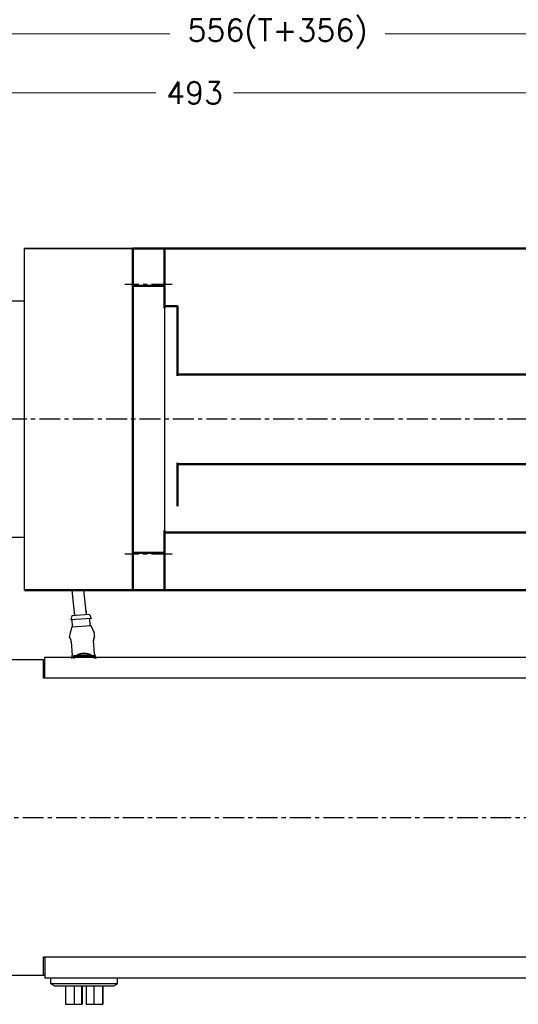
# Model space of a CAD drawing. Extents: x 18241 to 19925, y -1022 to 176.
# Tile 3 of 24: x 18674 to 18863, y -626 to -252. Entities that reach past the tile are written whole.
import ezdxf

# ---------------------------------------------------------------- set-up
doc = ezdxf.new("R2010")
doc.units = 0
doc.header["$LTSCALE"] = 25.4
doc.linetypes.add('CENTER', pattern=[2, 1.25, -0.25, 0.25, -0.25])
doc.layers.get('0').update_dxf_attribs({"linetype": 'CONTINUOUS'})
doc.layers.get('Defpoints').update_dxf_attribs({"linetype": 'CONTINUOUS'})
for name, color, linetype, lineweight in [('2d ConnectionPoints', 7, 'CONTINUOUS', 50), ('AM_0', 7, 'CONTINUOUS', 50), ('AM_5_Dimension', 6, 'CONTINUOUS', 13), ('ATA-DIM', 252, 'CONTINUOUS', 25), ('Layer0000', 7, 'CONTINUOUS', 25), ('외형선(ISO)', 7, 'CONTINUOUS', 35)]:
    doc.layers.add(name, color=color, linetype=linetype, lineweight=lineweight)
doc.layers.add('ATA-CENTER', color=133, linetype='CENTER')
doc.styles.get("Standard").update_dxf_attribs({"font": 'simplex.shx'})
doc.dimstyles.new('ata_A1', dxfattribs={"dimtxt": 4.2, "dimasz": 4.2, "dimexe": 2, "dimexo": 2, "dimgap": 2, "dimtad": 0, "dimtih": 1, "dimtoh": 1, "dimdec": 6, "dimdsep": 46, "dimtxsty": 'Standard', "dimcen": 0, "dimclrd": 252, "dimclre": 252, "dimclrt": 4, "dimadec": 6, "dimazin": 2, "dimtfac": 1, "dimtdec": 6, "dimtofl": 0, "dimtmove": 0, "dimatfit": 3, "dimfxl": 0, "dimtolj": 1, "dimtzin": 0, "dimlwd": 0, "dimlwe": 0, "dimarcsym": 0})

# ---------------------------------------------------------------- blocks, each defined once
blk = doc.blocks.new('DEH')
at = {"color": 0, "ltscale": 5}
blk.add_line((12758.38, -3927.55), (12758.38, -3797.55), dxfattribs=at)
for p, q in [((12668.58, -3920.05), (12668.58, -3805.05)), ((12728.58, -3805.05), (12744.88, -3805.05)), ((12744.88, -3817.55), (12744.88, -3805.05)), ((12744.88, -3907.55), (12744.88, -3920.05)), ((12728.58, -3920.05), (12744.88, -3920.05))]:
    blk.add_line(p, q)
at = {"color": 7}
for p, q in [((12728.58, -3920.05), (12728.58, -3805.05)), ((12728.58, -3919.55), (12728.58, -3805.55))]:
    blk.add_line(p, q, dxfattribs=at)
at = {"ltscale": 5}
for p, q in [((12758.38, -3817.55), (12744.88, -3817.55)), ((12758.38, -3907.55), (12744.88, -3907.55))]:
    blk.add_line(p, q, dxfattribs=at)
at = {"layer": 'AM_0'}
blk.add_line((12758.38, -3927.55), (12799.88, -3927.55), dxfattribs=at)
at = {"layer": 'AM_5_Dimension', "color": 0}
for p, q in [((12672.58, -3919.55), (12672.58, -3805.55)), ((12728.58, -3805.05), (12728.58, -3920.05))]:
    blk.add_line(p, q, dxfattribs=at)
at = {"layer": 'Layer0000', "color": 7, "linetype": 'Continuous', "lineweight": 25}
for p, q in [((12799.58, -3811.74), (12799.58, -3797.55)), ((12799.58, -3913.35), (12799.58, -3811.74)), ((12799.58, -3913.35), (12799.58, -3927.55))]:
    blk.add_line(p, q, dxfattribs=at)
at = {"layer": '외형선(ISO)'}
for p, q in [((12799.88, -3797.55), (12758.38, -3797.55)), ((12672.08, -3805.05), (12668.58, -3805.05)), ((12672.58, -3805.55), (12672.08, -3805.05)), ((12673.08, -3805.05), (12672.58, -3805.55)), ((12673.08, -3805.05), (12728.08, -3805.05)), ((12728.58, -3805.55), (12728.08, -3805.05)), ((12728.58, -3805.55), (12729.08, -3805.05)), ((12668.58, -3920.05), (12672.08, -3920.05)), ((12672.58, -3919.55), (12672.08, -3920.05)), ((12672.58, -3919.55), (12673.08, -3920.05)), ((12673.08, -3920.05), (12728.08, -3920.05)), ((12728.58, -3919.55), (12728.08, -3920.05))]:
    blk.add_line(p, q, dxfattribs=at)
blk = doc.blocks.new('*D13780')
at = {"layer": 'ATA-DIM', "color": 252, "lineweight": 0}
for p, q in [((18493.71, -329.42), (18493.71, -275.78)), ((18986.71, -363.22), (18986.71, -275.78)), ((18502.11, -279.78), (18725.42, -279.78)), ((18978.31, -279.78), (18755.01, -279.78))]:
    blk.add_line(p, q, dxfattribs=at)
at = {"layer": 'ATA-DIM', "color": 252}
for points in [[(18502.11, -278.38), (18502.11, -281.18), (18493.71, -279.78)], [(18978.31, -281.18), (18978.31, -278.38), (18986.71, -279.78)]]:
    blk.add_solid(points, dxfattribs=at)
at = {"layer": 'Defpoints', "color": 0}
for p in [(18493.71, -279.78), (18493.71, -333.42), (18986.71, -367.22)]:
    blk.add_point(p, dxfattribs=at)
at = {"layer": 'ATA-DIM', "color": 4, "insert": (18740.21, -279.78), "char_height": 8.4, "attachment_point": 5}
blk.add_mtext('\\A1;493', dxfattribs=at)
blk = doc.blocks.new('*D13779')
at = {"layer": 'ATA-DIM', "color": 252, "lineweight": 0}
for p, q in [((18493.71, -328.92), (18493.71, -253.32)), ((19049.71, -479.42), (19049.71, -253.32)), ((18502.11, -257.32), (18730.8, -257.32)), ((19041.31, -257.32), (18812.63, -257.32))]:
    blk.add_line(p, q, dxfattribs=at)
at = {"layer": 'ATA-DIM', "color": 252}
for points in [[(18502.11, -255.92), (18502.11, -258.72), (18493.71, -257.32)], [(19041.31, -258.72), (19041.31, -255.92), (19049.71, -257.32)]]:
    blk.add_solid(points, dxfattribs=at)
at = {"layer": 'Defpoints', "color": 0}
for p in [(19049.71, -257.32), (18493.71, -332.92), (19049.71, -483.42)]:
    blk.add_point(p, dxfattribs=at)
at = {"layer": 'ATA-DIM', "color": 4, "insert": (18771.71, -257.32), "char_height": 8.4, "attachment_point": 5}
blk.add_mtext('\\A1;556(T+356)', dxfattribs=at)

msp = doc.modelspace()

# ---------------------------------------------------------------- linework, layer by layer
for p, q in [((18716.7147672, -353.1154358), (18716.7147672, -338.9214394)), ((18716.7147672, -338.9214394), (18716.7147672, -468.9214394)), ((18716.7147672, -353.1154358), (18716.7147672, -454.727443)), ((18716.7147672, -468.9214394), (18716.7147672, -454.727443)), ((18694.6608579, -478.654839), (18693.6214801, -468.9214394)), ((18699.1354186, -478.1770245), (18698.1470641, -468.9214394)), ((18693.5557818, -478.642103), (18693.1581933, -480.1724375)), ((18700.2404947, -478.1897605), (18693.5557818, -478.642103)), ((18694.653272, -478.5678378), (18694.5418631, -476.9214394)), ((18699.1430045, -478.2640257), (18699.0521541, -476.9214394)), ((18700.2404947, -478.1897605), (18700.8406246, -479.6525811)), ((18693.4611208, -483.0963029), (18692.7837499, -485.7547513)), ((18700.8406246, -479.6525811), (18693.1581933, -480.1724375)), ((18700.7354696, -482.4661), (18693.6414257, -482.9461413)), ((18693.8325884, -482.7327482), (18693.6570525, -480.1386806)), ((18700.5173013, -482.2804057), (18700.3417654, -479.686338)), ((18700.9343605, -482.5906021), (18701.9637013, -485.1335604)), ((18692.7201505, -487.0296512), (18692.6977099, -486.6980237)), ((18702.1984748, -486.38827), (18702.1760341, -486.0566424)), ((18693.3248453, -488.5599316), (18693.6705425, -493.6686406)), ((18702.1511484, -493.0947731), (18701.8054512, -487.9860642)), ((18694.2146576, -493.9214394), (18694.2146576, -494.3214394)), ((18694.3146576, -494.3214394), (18694.2146576, -494.3214394)), ((18694.2146576, -494.3214394), (18694.2146576, -494.9214394)), ((18694.9146576, -493.8214394), (18694.3146576, -493.8214394)), ((18694.3146576, -494.3214394), (18694.4146576, -494.3214394)), ((18694.4146576, -494.9214394), (18694.4146576, -494.3214394)), ((18694.4246576, -494.9214394), (18694.4246576, -494.3314394)), ((18701.5146576, -493.8214394), (18694.9146576, -493.8214394)), ((18694.9246576, -493.8314394), (18701.5046576, -493.8314394)), ((18702.1146576, -493.8214394), (18701.5146576, -493.8214394)), ((18702.0046576, -494.3314394), (18702.0046576, -494.9214394)), ((18702.0146576, -494.3214394), (18702.0146576, -494.9214394)), ((18702.1146576, -494.3214394), (18702.0146576, -494.3214394)), ((18702.1146576, -494.3214394), (18702.2146576, -494.3214394)), ((18702.2146576, -494.3214394), (18702.2146576, -493.9214394)), ((18702.2146576, -494.9214394), (18702.2146576, -494.3214394)), ((18682.7146576, -495.4214394), (18664.7146576, -495.4214394)), ((18682.7146576, -502.4214394), (18682.7146576, -495.4214394)), ((18683.2146576, -495.9214394), (18682.7146576, -495.4214394)), ((18683.2146576, -502.4214394), (18683.2146576, -494.4214394)), ((18683.2146576, -494.4214394), (18953.2146576, -494.4214394)), ((18694.4046576, -494.6831453), (18694.4146576, -494.6831453)), ((18694.4046576, -494.736549), (18694.4046576, -494.6831453)), ((18694.4046576, -494.736549), (18694.4146576, -494.736549)), ((18694.4046576, -494.8016831), (18694.4046576, -494.736549)), ((18694.4046576, -494.8016831), (18694.4146576, -494.8016831)), ((18694.4046576, -494.8214394), (18694.4046576, -494.8016831)), ((18694.4046576, -494.8214394), (18694.4046576, -494.9214394)), ((18694.4146576, -494.8214394), (18694.4046576, -494.8214394)), ((18702.7758991, -494.9214394), (18702.7557069, -494.6230397)), ((18683.2146576, -502.4214394), (18682.7146576, -502.4214394)), ((18953.2146576, -502.4214394), (18683.2146576, -502.4214394)), ((18682.7146576, -615.4214394), (18682.7146576, -608.4214394)), ((18682.7146576, -608.4214394), (18683.2146576, -608.4214394)), ((18683.2146576, -608.4214394), (18683.2146576, -616.4214394)), ((18683.2146576, -608.4214394), (18953.2146576, -608.4214394)), ((18682.7146576, -615.4214394), (18664.7146576, -615.4214394)), ((18683.2146576, -614.9214394), (18682.7146576, -615.4214394)), ((18953.2146576, -616.4214394), (18683.2146576, -616.4214394)), ((18685.5146576, -618.6276919), (18685.5146576, -616.4214394)), ((18710.9146576, -618.6276919), (18710.9146576, -616.4214394)), ((18686.8894686, -619.4214394), (18685.5146576, -618.6276919)), ((18710.9146576, -618.6276919), (18685.5146576, -618.6276919)), ((18686.8894686, -619.4214394), (18709.5398466, -619.4214394)), ((18691.1665138, -619.4214394), (18691.1665138, -626.4214394)), ((18694.4246787, -619.4214394), (18694.4246787, -626.4214394)), ((18697.3774069, -626.4214394), (18697.3774069, -619.4214394)), ((18697.4100845, -626.4214394), (18697.4100845, -619.4214394)), ((18697.4192571, -619.4214394), (18697.4192571, -626.4214394)), ((18697.4519346, -619.4214394), (18697.4519346, -626.4214394)), ((18698.9773806, -619.4214394), (18698.9773806, -626.4214394)), ((18701.9301088, -619.4214394), (18701.9301088, -626.4214394)), ((18705.2536288, -626.4214394), (18705.2536288, -619.4214394)), ((18705.2628015, -619.4214394), (18705.2628015, -626.4214394)), ((18709.5398466, -619.4214394), (18710.9146576, -618.6276919)), ((18691.1665138, -626.4214394), (18694.4246787, -626.4214394)), ((18694.4246787, -626.4214394), (18697.3774069, -626.4214394)), ((18697.4100845, -626.4214394), (18697.3774069, -626.4214394)), ((18697.4192571, -626.4214394), (18697.4100845, -626.4214394)), ((18697.4519346, -626.4214394), (18697.4192571, -626.4214394)), ((18698.9773806, -626.4214394), (18701.9301088, -626.4214394)), ((18701.9301088, -626.4214394), (18705.2536288, -626.4214394)), ((18705.2628015, -626.4214394), (18705.2536288, -626.4214394))]:
    msp.add_line(p, q)
at = {"color": 7, "linetype": 'Continuous'}
for p, q in [((18728.7147672, -338.9214394), (18728.7147672, -468.9214394)), ((18716.7147672, -353.1154695), (18728.7147672, -353.1154695)), ((18716.7146672, -454.7274766), (18728.7147672, -454.7274766))]:
    msp.add_line(p, q, dxfattribs=at)
for centre, radius, start, end in [((18693.6549284, -483.1456849), 0.2, 93.871201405, 165.705244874), ((18693.6330448, -482.746251), 0.2, 273.871201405, 3.871201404), ((18700.716845, -482.2669029), 0.2, 183.871201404, 273.871201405), ((18700.7489724, -482.6656437), 0.2, 22.037157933, 93.871201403), ((18695.6908649, -486.4954823), 3, 165.705244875, 183.871201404), ((18699.1828791, -486.2591839), 3, 3.871201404, 22.037157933), ((18694.3146576, -493.9214394), 0.1, 90, 180), ((18694.9146576, -494.3214394), 0.5, 90, 180), ((18694.9246576, -494.3314394), 0.5, 90, 180), ((18698.2146576, -497.8714394), 5, 54.095931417, 125.904068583), ((18698.2146576, -497.8714394), 4.7, 59.508238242, 120.491761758), ((18698.2146576, -497.8714394), 4.1, 81.042783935, 98.957216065), ((18701.5046576, -494.3314394), 0.5, 0, 90), ((18701.5146576, -494.3214394), 0.5, 0, 90), ((18702.1146576, -493.9214394), 0.1, 0, 90), ((18698.2146576, -497.8714394), 5, 143.130102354, 143.842991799), ((18698.2146576, -497.8714394), 5, 36.157008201, 36.869897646)]:
    msp.add_arc(centre, radius, start, end)
for points, knots in [([(18702.0229868, -486.7806478), (18702.0014224, -486.8280844), (18701.9784385, -486.8834043), (18701.9254889, -487.0300319), (18701.895073, -487.1288512), (18701.8683181, -487.2405572)], [0, 0, 0, 0, 0.032685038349, 0.032685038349, 0.075239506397, 0.075239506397, 0.075239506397, 0.075239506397]), ([(18702.0950189, -486.6377757), (18702.0825664, -486.662345), (18702.0686621, -486.6906673), (18702.0355495, -486.7608159), (18702.0156423, -486.8042663), (18701.9952401, -486.8524714)], [0.044628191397, 0.044628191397, 0.044628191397, 0.044628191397, 0.068505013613, 0.068505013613, 0.09699652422, 0.09699652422, 0.09699652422, 0.09699652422]), ([(18702.0945528, -486.6386124), (18702.0771202, -486.6730424), (18702.0457225, -486.7378062), (18702.0088461, -486.820324), (18701.9952401, -486.8524714)], [0.655813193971, 0.655813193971, 0.655813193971, 0.655813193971, 0.714285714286, 0.747278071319, 0.747278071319, 0.747278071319, 0.747278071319]), ([(18702.1993662, -486.3883847), (18702.1999613, -486.3973152), (18702.1999277, -486.4062078), (18702.1988531, -486.4224736), (18702.1978975, -486.4299771), (18702.1948144, -486.4474072), (18702.1923265, -486.4565469), (18702.1883775, -486.4690378), (18702.1867597, -486.4734112), (18702.1832488, -486.4824014), (18702.1815413, -486.4862533), (18702.1765348, -486.497196), (18702.173832, -486.5023796), (18702.1653424, -486.5183224), (18702.1589767, -486.529352), (18702.1516922, -486.5415362)], [0, 0, 0, 0, 0.002812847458, 0.002812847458, 0.005364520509, 0.005364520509, 0.009288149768, 0.009288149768, 0.012472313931, 0.012472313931, 0.017212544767, 0.017212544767, 0.027993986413, 0.027993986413, 0.04903223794, 0.04903223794, 0.04903223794, 0.04903223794]), ([(18692.7871546, -487.1752177), (18692.7774809, -487.1631068), (18692.7692227, -487.1524281), (18692.7578123, -487.1363415), (18692.754247, -487.131342), (18692.745615, -487.116877), (18692.7416295, -487.110133), (18692.7332037, -487.0911697), (18692.7294575, -487.0815011), (18692.7228952, -487.0582627), (18692.720264, -487.0441685), (18692.7192827, -487.029885)], [0, 0, 0, 0, 0.022971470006, 0.022971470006, 0.034367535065, 0.034367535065, 0.040556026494, 0.040556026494, 0.044492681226, 0.044492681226, 0.048992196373, 0.048992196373, 0.048992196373, 0.048992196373]), ([(18692.7871546, -487.1752177), (18692.7858894, -487.1736338), (18692.7544128, -487.134026), (18692.7590445, -487.1327437), (18692.7905931, -487.1727995)], [0.42248596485, 0.42248596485, 0.42248596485, 0.42248596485, 0.42857142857, 0.58042167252, 0.58042167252, 0.58042167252, 0.58042167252]), ([(18692.9840695, -487.4622412), (18692.9178591, -487.3506519), (18692.860549, -487.2676554), (18692.8100089, -487.1979704), (18692.7987739, -487.1831864), (18692.7905931, -487.1727995)], [0, 0, 0, 0, 0.070625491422, 0.070625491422, 0.096970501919, 0.096970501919, 0.096970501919, 0.096970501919]), ([(18693.3134097, -488.439058), (18693.2996842, -488.325543), (18693.2778127, -488.2137065), (18693.2235914, -488.0013049), (18693.1901179, -487.8991307), (18693.1445121, -487.7831043), (18693.1338529, -487.7574349), (18693.1231144, -487.7327612)], [0, 0, 0, 0, 0.034494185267, 0.034494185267, 0.070853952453, 0.070853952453, 0.081689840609, 0.081689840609, 0.081689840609, 0.081689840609]), ([(18701.8107201, -487.5811606), (18701.7999455, -487.6954907), (18701.7968037, -487.8184215), (18701.8035218, -487.955424), (18701.804415, -487.9707507), (18701.8054512, -487.9860642)], [0, 0, 0, 0, 0.036577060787, 0.036577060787, 0.041181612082, 0.041181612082, 0.041181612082, 0.041181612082]), ([(18701.8528939, -487.3083912), (18701.8390529, -487.376296), (18701.8272566, -487.4489101), (18701.8056868, -487.632026), (18701.7987718, -487.7481027), (18701.8004985, -487.8647518)], [0.021823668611, 0.021823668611, 0.021823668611, 0.021823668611, 0.046355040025, 0.046355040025, 0.081549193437, 0.081549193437, 0.081549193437, 0.081549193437]), ([(18701.8107201, -487.5811606), (18701.8158497, -487.5267297), (18701.8305323, -487.4130182), (18701.8537006, -487.302128), (18701.8672845, -487.2448728), (18701.8683181, -487.2405572)], [0.075641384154, 0.075641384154, 0.075641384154, 0.075641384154, 0.107142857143, 0.142857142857, 0.145784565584, 0.145784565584, 0.145784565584, 0.145784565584]), ([(18693.6652505, -494.0700323), (18693.6601245, -494.1255048), (18693.6532638, -494.1798082), (18693.6448435, -494.2324308), (18693.6354798, -494.2909496), (18693.6242793, -494.3474404), (18693.6119823, -494.4006231), (18693.6109061, -494.4052774), (18693.6098242, -494.4099068), (18693.6087369, -494.4145115)], [0.075027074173, 0.075027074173, 0.075027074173, 0.075027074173, 0.107142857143, 0.107142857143, 0.107142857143, 0.142857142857, 0.142857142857, 0.142857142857, 0.145982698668, 0.145982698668, 0.145982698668, 0.145982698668]), ([(18693.6281808, -494.3219497), (18693.6407377, -494.2566824), (18693.6513724, -494.1873469), (18693.6708944, -494.0122995), (18693.6771005, -493.9016675), (18693.6754912, -493.7904595)], [0.020990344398, 0.020990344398, 0.020990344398, 0.020990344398, 0.044178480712, 0.044178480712, 0.077732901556, 0.077732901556, 0.077732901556, 0.077732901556]), ([(18693.6655844, -494.0700876), (18693.6762128, -493.9556395), (18693.6791858, -493.8326546), (18693.6723308, -493.696874), (18693.6714974, -493.6827518), (18693.6705425, -493.6686406)], [0, 0, 0, 0, 0.036569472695, 0.036569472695, 0.040812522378, 0.040812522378, 0.040812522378, 0.040812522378]), ([(18702.1511484, -493.0947731), (18702.1686492, -493.3533994), (18702.2535985, -493.6909096), (18702.3602172, -493.9403004), (18702.3868844, -493.9968306)], [0, 0, 0, 0, 0.14285714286, 0.18990323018, 0.18990323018, 0.18990323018, 0.18990323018]), ([(18702.1511484, -493.0947731), (18702.1583426, -493.2010894), (18702.1736131, -493.3078284), (18702.2155692, -493.515548), (18702.2433109, -493.6181664), (18702.3087258, -493.8183087), (18702.348008, -493.9144216), (18702.386908, -493.9968797)], [0, 0, 0, 0, 0.03196783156, 0.03196783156, 0.06597153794, 0.06597153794, 0.10501495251, 0.10501495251, 0.10501495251, 0.10501495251]), ([(18702.1624098, -493.214675), (18702.1760045, -493.3283221), (18702.1976765, -493.4403271), (18702.2511886, -493.651145), (18702.2839552, -493.7517864), (18702.3185794, -493.8401333)], [0, 0, 0, 0, 0.034526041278, 0.034526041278, 0.070302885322, 0.070302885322, 0.070302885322, 0.070302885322]), ([(18702.5051885, -494.2138253), (18702.5726007, -494.3248422), (18702.6284307, -494.4051333), (18702.6727095, -494.4655201), (18702.6813839, -494.4768683), (18702.6876517, -494.484797)], [0, 0, 0, 0, 0.072611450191, 0.072611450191, 0.095568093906, 0.095568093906, 0.095568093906, 0.095568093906]), ([(18693.4520137, -494.8760483), (18693.473639, -494.8285996), (18693.496706, -494.7732384), (18693.549981, -494.6261415), (18693.5806597, -494.5267405), (18693.6076154, -494.4142465)], [0, 0, 0, 0, 0.032805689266, 0.032805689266, 0.075664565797, 0.075664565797, 0.075664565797, 0.075664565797]), ([(18702.6725434, -494.4575774), (18702.6803784, -494.4675898), (18702.7191216, -494.5168887), (18702.7156506, -494.5202157), (18702.6876517, -494.484797)], [0.39799953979, 0.39799953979, 0.39799953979, 0.39799953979, 0.42857142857, 0.57544528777, 0.57544528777, 0.57544528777, 0.57544528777]), ([(18702.6725434, -494.4575774), (18702.6863145, -494.4751756), (18702.698343, -494.4904619), (18702.7133861, -494.5113759), (18702.7176965, -494.5174538), (18702.7265319, -494.5318035), (18702.7300782, -494.537514), (18702.7368366, -494.5516042), (18702.7385272, -494.5553233), (18702.742755, -494.5656257), (18702.7454097, -494.5729079), (18702.7513118, -494.5934228), (18702.7541219, -494.6079728), (18702.7551353, -494.6227994)], [0, 0, 0, 0, 0.029962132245, 0.029962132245, 0.044782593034, 0.044782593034, 0.052433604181, 0.052433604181, 0.054683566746, 0.054683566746, 0.05779365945, 0.05779365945, 0.062521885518, 0.062521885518, 0.062521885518, 0.062521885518])]:
    msp.add_open_spline(points, degree=3, knots=knots)
for points in [[(18702.0229868, -486.7806478), (18702.0781333, -486.6593386), (18702.1271617, -486.5825659), (18702.1516922, -486.5415362)], [(18702.1993239, -486.3882117), (18702.1993473, -486.3882546), (18702.1993614, -486.3883122), (18702.1993662, -486.3883847)], [(18692.7193013, -487.0297079), (18692.7192839, -487.0297535), (18692.7192777, -487.0298126), (18692.7192827, -487.029885)], [(18692.9840695, -487.4622412), (18693.0285863, -487.5372687), (18693.0769906, -487.6267834), (18693.1231144, -487.7327612)], [(18693.1621171, -487.8296902), (18693.1402335, -487.7733049), (18693.11782, -487.7204998), (18693.0955327, -487.6718083)], [(18693.1621171, -487.8296902), (18693.140133, -487.7730459), (18693.117857, -487.7205902), (18693.09566, -487.6720793)], [(18693.3134097, -488.439058), (18693.3182543, -488.4791244), (18693.3221077, -488.5194757), (18693.3248453, -488.5599316)], [(18701.8528818, -487.3084478), (18701.8188743, -487.4753081), (18701.7975901, -487.6682661), (18701.8004985, -487.8647518)], [(18702.1624098, -493.214675), (18702.1576565, -493.1749395), (18702.1538647, -493.1349153), (18702.1511484, -493.0947731)], [(18702.5051885, -494.2138253), (18702.4461898, -494.1166641), (18702.3786521, -493.9934145), (18702.3185794, -493.8401333)], [(18693.4269382, -494.9214394), (18693.439041, -494.8957803), (18693.451948, -494.8678293), (18693.4651575, -494.8379744)], [(18693.4540802, -494.8764948), (18693.4469176, -494.8922286), (18693.4398555, -494.9072119), (18693.4329349, -494.9214632)], [(18702.7553232, -494.6230657), (18702.7553436, -494.6230185), (18702.7553454, -494.6229472), (18702.7553286, -494.622852)]]:
    msp.add_open_spline(points, degree=3)
at = {"layer": '2d ConnectionPoints'}
msp.add_point((18716.7147672, -403.9214394), dxfattribs=at)
at = {"layer": 'AM_0'}
for p, q in [((18716.7147672, -338.9214394), (18716.7147672, -468.9214394)), ((18716.7147672, -338.9214394), (18942.7147672, -338.9214394)), ((18728.7147672, -338.9214394), (18728.7147672, -361.6214394)), ((18728.7147672, -353.1154358), (18716.7147672, -353.1154358)), ((18728.7147672, -360.9214394), (18733.7147672, -360.9214394)), ((18733.7147672, -360.7509848), (18733.7147672, -387.4214394)), ((18942.7147672, -386.9214394), (18733.7147672, -386.9214394)), ((18733.7147672, -420.4214394), (18733.7147672, -437.0101145)), ((18942.7147672, -420.9214394), (18733.7147672, -420.9214394)), ((18728.7147672, -446.2214394), (18728.7147672, -468.9214394)), ((18952.7147672, -446.9214394), (18728.7147672, -446.9214394)), ((18728.7147672, -454.727443), (18716.7147672, -454.727443)), ((18716.7147672, -468.9214394), (18942.7147672, -468.9214394))]:
    msp.add_line(p, q, dxfattribs=at)
at = {"layer": 'ATA-CENTER', "ltscale": 0.25}
for p, q in [((18731.7147672, -352.6562314), (18713.7146672, -352.6562314)), ((18993.9145303, -403.9214394), (18482.6425056, -403.9214394)), ((18731.7147672, -455.1867147), (18713.7146672, -455.1867147)), ((18471.6474001, -555.4214394), (19296.2513609, -555.4214394))]:
    msp.add_line(p, q, dxfattribs=at)

# ---------------------------------------------------------------- block references
msp.add_blockref('DEH', (5917.1394072, 3458.6273281))

# ---------------------------------------------------------------- dimensions: what is measured, and where the dimension line sits
at = {"layer": 'ATA-DIM'}
dim = msp.add_linear_dim(base=(19049.7146576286, -257.3193473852), p1=(18493.7146576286, -332.9214393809), p2=(19049.7146576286, -483.4214393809), text='<>(T+356)', dimstyle='ata_A1', override={"dimscale": 2, "dimtxt": 4.2, "dimtxsty": 'Standard', "dimtfac": 0.571429, "dimtdec": 2, "dimtfill": 0}, dxfattribs=at)
dim.commit()
dim.dimension.update_dxf_attribs({"geometry": '*D13779', "text_midpoint": (18771.7146576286, -257.3193473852)})
dim = msp.add_linear_dim(base=(18493.7146576, -279.776964), p1=(18986.7146576, -367.2150367), p2=(18493.7146576, -333.4214394), dimstyle='ata_A1', override={"dimscale": 2, "dimtfac": 0.571429, "dimtdec": 2, "dimtfill": 0}, dxfattribs=at)
dim.commit()
dim.dimension.update_dxf_attribs({"geometry": '*D13780', "text_midpoint": (18740.2146576, -279.776964)})

doc.saveas('drawing.dxf')
